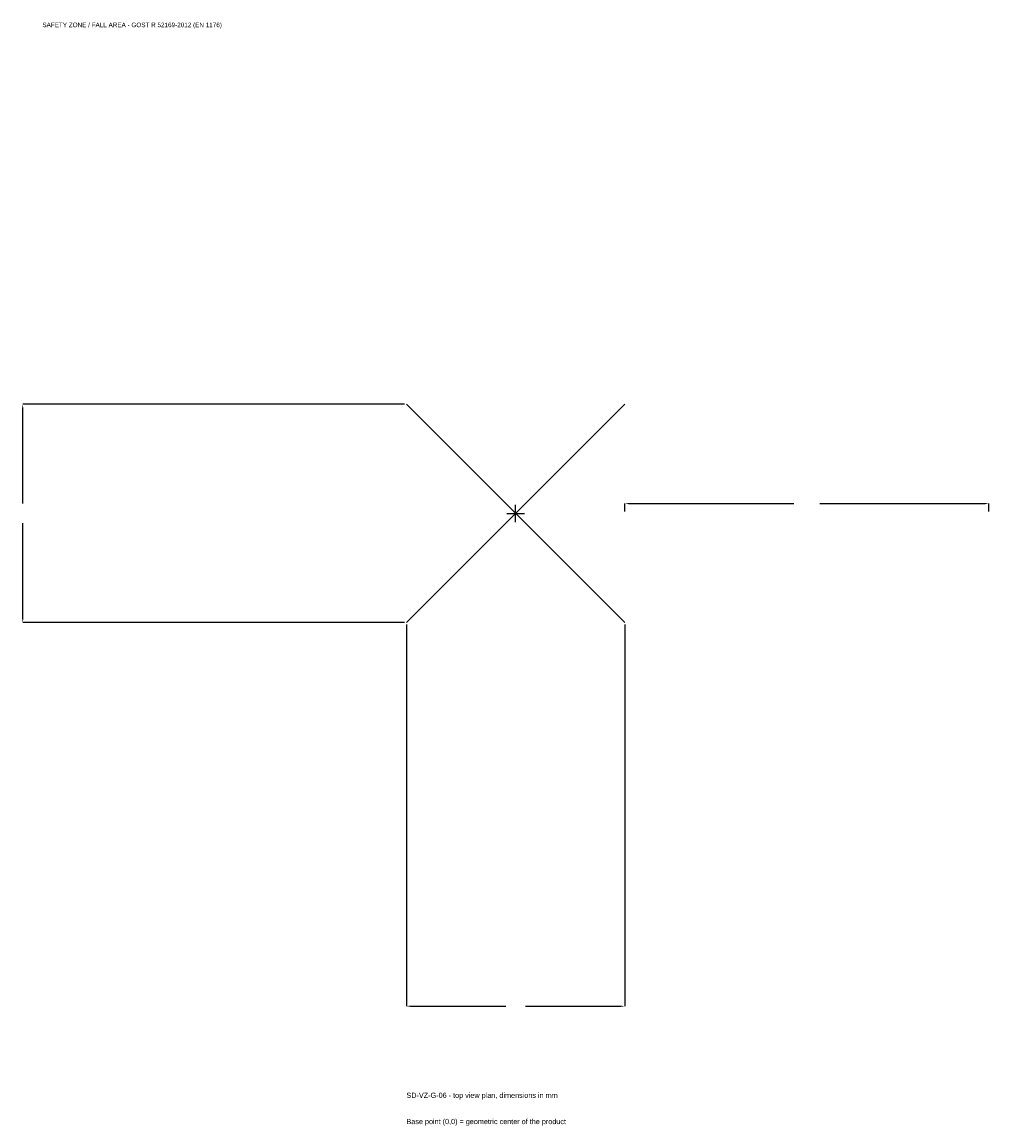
# Model space of a CAD drawing. Extents: x -2034 to 1950, y -2524 to 2025.
import ezdxf

# ---------------------------------------------------------------- set-up
doc = ezdxf.new("R2010")
doc.units = 0
for name, color, linetype in [('GP_MAF_zona_bezopasnosti', 1, 'Continuous'), ('ZSK_DANNYE', 3, 'Continuous'), ('ZSK_KONTUR', 7, 'Continuous'), ('ZSK_RAZMERY', 8, 'Continuous')]:
    doc.layers.add(name, color=color, linetype=linetype)
doc.dimstyles.new('ORION', dxfattribs={"dimtxt": 27, "dimasz": 16.2, "dimexe": 1.25, "dimexo": 8.1, "dimtad": 1, "dimcen": 2.5, "dimazin": 3, "dimtfac": 1, "dimtmove": 0, "dimatfit": 3})

# ---------------------------------------------------------------- blocks, each defined once
blk = doc.blocks.new('_CLOSEDFILLED')
at = {"color": 0, "linetype": 'BYBLOCK'}
blk.add_solid([(-1, 0.16), (0, 0), (-1, -0.16)], dxfattribs=at)
blk = doc.blocks.new('*D1')
for p, q in [((-450, -458.1), (-450, -2031)), ((450, -458.1), (450, -2031)), ((-433.8, -2031), (-40.5, -2031)), ((40.5, -2031), (433.8, -2031))]:
    blk.add_line(p, q)
at = {"layer": 'Defpoints'}
for p in [(-450, -450), (450, -450), (-450, -2031)]:
    blk.add_point(p, dxfattribs=at)
at = {"layer": 'ZSK_RAZMERY', "xscale": 16.2, "yscale": 16.2, "rotation": 180}
blk.add_blockref('_CLOSEDFILLED', (-450, -2031), dxfattribs=at)
at = {"layer": 'ZSK_RAZMERY', "xscale": 16.2, "yscale": 16.2}
blk.add_blockref('_CLOSEDFILLED', (450, -2031), dxfattribs=at)
blk = doc.blocks.new('*D2')
for p, q in [((-458.1, 450), (-2031, 450)), ((-2031, 40.5), (-2031, 433.8)), ((-2031, -433.8), (-2031, -40.5)), ((-458.1, -450), (-2031, -450))]:
    blk.add_line(p, q)
at = {"layer": 'Defpoints'}
for p in [(-450, 450), (-2031, -450), (-450, -450)]:
    blk.add_point(p, dxfattribs=at)
at = {"layer": 'ZSK_RAZMERY', "xscale": 16.2, "yscale": 16.2}
for p, rotation in [((-2031, 450), 90), ((-2031, -450), 270)]:
    blk.add_blockref('_CLOSEDFILLED', p, dxfattribs=dict(at, rotation=rotation))
blk = doc.blocks.new('*D3')
for p, q in [((450, 8.1), (450, 40.5)), ((466.2, 40.5), (1146, 40.5)), ((1254, 40.5), (1933.8, 40.5)), ((1950, 8.1), (1950, 40.5))]:
    blk.add_line(p, q)
at = {"layer": 'Defpoints'}
for p in [(450, 40.5), (450, 0), (1950, 0)]:
    blk.add_point(p, dxfattribs=at)
at = {"layer": 'ZSK_RAZMERY', "xscale": 16.2, "yscale": 16.2, "rotation": 180}
blk.add_blockref('_CLOSEDFILLED', (450, 40.5), dxfattribs=at)
at = {"layer": 'ZSK_RAZMERY', "xscale": 16.2, "yscale": 16.2}
blk.add_blockref('_CLOSEDFILLED', (1950, 40.5), dxfattribs=at)
blk = doc.blocks.new('B1')
at = {"layer": 'ZSK_KONTUR'}
for p, q in [((-450, -450), (450, 450)), ((-450, 450), (450, -450))]:
    blk.add_line(p, q, dxfattribs=at)
at = {"layer": 'ZSK_RAZMERY'}
for p, q in [((-36, 0), (36, 0)), ((0, -36), (0, 36))]:
    blk.add_line(p, q, dxfattribs=at)
at = {"layer": 'GP_MAF_zona_bezopasnosti', "color": 1}
blk.add_text('SAFETY ZONE / FALL AREA - GOST R 52169-2012 (EN 1176)', height=18.9, dxfattribs=at).set_placement((-1950, 2004))
at = {"layer": 'ZSK_RAZMERY'}
dim = blk.add_linear_dim(base=(-2031, -450), p1=(-450, -450), p2=(-450, 450), angle=90, dimstyle='ORION', dxfattribs=at)
dim.commit()
dim.dimension.update_dxf_attribs({"geometry": '*D2', "text_midpoint": (-2031, 0)})
for base, p1, p2, picture, middle in [((450, 40.5), (450, 0), (1950, 0), '*D3', (1200, 40.5)), ((-450, -2031), (-450, -450), (450, -450), '*D1', (0, -2031))]:
    dim = blk.add_linear_dim(base=base, p1=p1, p2=p2, dimstyle='ORION', dxfattribs=at)
    dim.commit()
    dim.dimension.update_dxf_attribs({"geometry": picture, "text_midpoint": middle})

msp = doc.modelspace()

# ---------------------------------------------------------------- block references
msp.add_blockref('B1', (0, 0))

# ---------------------------------------------------------------- texts
at = {"layer": 'ZSK_DANNYE', "color": 3}
msp.add_text('SD-VZ-G-06 - top view plan, dimensions in mm', height=21.6, dxfattribs=at).set_placement((-450, -2409))
at = {"layer": 'ZSK_DANNYE', "color": 7}
msp.add_text('Base point (0,0) = geometric center of the product', height=21.6, dxfattribs=at).set_placement((-450, -2517))

doc.saveas('drawing.dxf')
